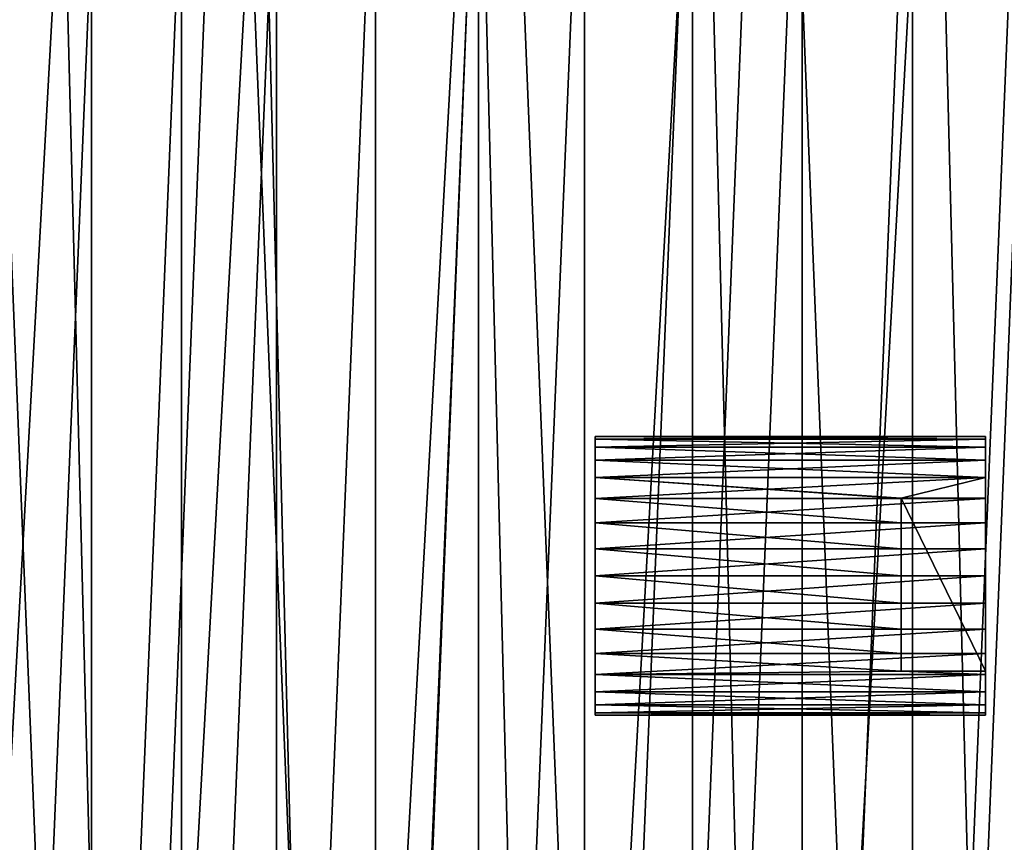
# Model space of a CAD drawing. Header units: millimetres. Extents: x 10 to 569, y -280 to 280.
# Tile 10 of 13: x 161 to 303, y 20 to 138. Entities that reach past the tile are written whole.
import ezdxf

# ---------------------------------------------------------------- set-up
doc = ezdxf.new("R2010")
doc.units = ezdxf.units.MM
doc.header["$LTSCALE"] = 25.4
doc.layers.get('0').update_dxf_attribs({"true_color": 0xff5454})

# ---------------------------------------------------------------- blocks, each defined once
blk = doc.blocks.new('MIST-8943.STL#1')
at = {"color": 7, "true_color": 0xffffff}
mesh = blk.add_polyface(dxfattribs=at)
corners = [(44.43, 50.01, 1.42), (41.2, -30.13, 1.42), (39.58, 10.07, 1.42), (49.25, -69.55, 1.42), (55.62, 88.65, 1.42), (63.52, -107.17, 1.42), (72.87, 125, 1.42), (83.63, -142.02, 1.42), (95.73, 158.11, 1.42), (109.08, -173.18, 1.42), (123.6, 187.13, 1.42), (139.19, -199.86, 1.42), (155.76, 211.3, 1.42), (173.2, -221.36, 1.42), (191.39, 229.99, 1.42), (210.21, -237.13, 1.42), (229.55, 242.74, 1.42), (249.28, -246.76, 1.42), (269.26, 249.19, 1.42), (289.38, -250, 1.42), (309.49, 249.19, 1.42), (329.48, -246.76, 1.42), (349.21, 242.74, 1.42), (368.54, -237.13, 1.42), (387.37, 229.99, 1.42), (405.56, -221.36, 1.42), (422.99, 211.3, 1.42), (439.56, -199.86, 1.42), (455.16, 187.13, 1.42), (469.68, -173.18, 1.42), (483.03, 158.11, 1.42), (495.12, -142.02, 1.42), (505.88, 125, 1.42), (515.24, -107.17, 1.42), (523.13, 88.65, 1.42), (529.51, -69.55, 1.42), (534.33, 50.01, 1.42), (537.56, -30.13, 1.42), (539.18, 10.07, 1.42)]
mesh.append_faces([[corners[k] for k in face] for face in [(0, 1, 2), (37, 36, 38)]], dxfattribs={"vtx0": -1, "color": 7})
mesh.append_faces([[corners[k] for k in face] for face in [(1, 0, 3), (3, 4, 5), (5, 6, 7), (7, 8, 9), (9, 10, 11), (11, 12, 13), (13, 14, 15), (15, 16, 17), (17, 18, 19), (19, 20, 21), (21, 22, 23), (23, 24, 25), (25, 26, 27), (27, 28, 29), (29, 30, 31), (31, 32, 33), (33, 34, 35), (35, 36, 37)]], dxfattribs={"vtx0": -1, "vtx1": -1, "color": 7})
mesh.append_faces([[corners[k] for k in face] for face in [(3, 0, 4), (5, 4, 6), (7, 6, 8), (9, 8, 10), (11, 10, 12), (13, 12, 14), (15, 14, 16), (17, 16, 18), (19, 18, 20), (21, 20, 22), (23, 22, 24), (25, 24, 26), (27, 26, 28), (29, 28, 30), (31, 30, 32), (33, 32, 34), (35, 34, 36)]], dxfattribs={"vtx0": -1, "vtx2": -1, "color": 7})
mesh = blk.add_polyface(dxfattribs=at)
corners = [(84.28, 28, 141.92), (83.72, 0, 141.92), (82.44, -5.27, 141.92), (84.42, 16.98, 141.92), (86.52, 33.85, 141.92), (91.43, 60.53, 141.92), (90.01, 50.49, 141.92), (94.86, 66.78, 141.92), (103.7, 91.5, 141.92), (101.04, 82.61, 141.92), (108.5, 97.88, 141.92), (120.78, 120.1, 141.92), (117.2, 112.49, 141.92), (127.08, 126.32, 141.92), (142.23, 145.59, 141.92), (138.07, 139.29, 141.92), (150.09, 151.31, 141.92), (167.49, 167.31, 141.92), (163.06, 162.29, 141.92), (176.89, 172.17, 141.92), (195.91, 184.7, 141.92), (191.49, 180.87, 141.92), (206.76, 188.34, 141.92), (226.75, 197.3, 141.92), (222.6, 194.52, 141.92), (238.89, 199.37, 141.92), (259.21, 204.79, 141.92), (255.53, 202.86, 141.92), (272.39, 204.96, 141.92), (292.45, 206.98, 141.92), (289.38, 205.66, 141.92), (306.36, 204.96, 141.92), (325.61, 203.8, 141.92), (323.23, 202.86, 141.92), (339.86, 199.37, 141.92), (357.83, 195.35, 141.92), (356.15, 194.52, 141.92), (371.99, 188.34, 141.92), (388.28, 181.84, 141.92), (387.26, 180.87, 141.92), (401.86, 172.17, 141.92), (416.17, 163.62, 141.92), (415.7, 162.3, 141.92), (428.67, 151.31, 141.92), (440.78, 141.16, 141.92), (440.69, 139.29, 141.92), (451.67, 126.32, 141.92), (461.46, 115.05, 141.92), (461.55, 112.49, 141.92), (477.69, 85.96, 141.92), (470.25, 97.88, 141.92), (477.72, 82.61, 141.92), (489.04, 54.64, 141.92), (483.9, 66.78, 141.92), (488.75, 50.49, 141.92), (492.23, 33.85, 141.92), (495.22, 21.9, 141.92), (494.34, 16.98, 141.92), (495.04, 0, 141.92), (84.42, -16.98, 141.92), (85.97, -38.39, 141.92), (86.52, -33.85, 141.92), (90.01, -50.49, 141.92), (94.76, -70.52, 141.92), (94.86, -66.78, 141.92), (101.04, -82.61, 141.92), (108.6, -100.83, 141.92), (108.5, -97.88, 141.92), (117.21, -112.49, 141.92), (127.11, -128.52, 141.92), (127.08, -126.32, 141.92), (138.07, -139.29, 141.92), (149.83, -152.89, 141.92), (150.09, -151.31, 141.92), (163.06, -162.3, 141.92), (176.16, -173.29, 141.92), (176.89, -172.17, 141.92), (205.42, -189.21, 141.92), (191.49, -180.87, 141.92), (206.77, -188.34, 141.92), (236.86, -200.23, 141.92), (222.6, -194.52, 141.92), (238.89, -199.37, 141.92), (269.66, -206.06, 141.92), (255.53, -202.86, 141.92), (272.4, -204.96, 141.92), (302.97, -206.55, 141.92), (289.38, -205.66, 141.92), (306.36, -204.96, 141.92), (335.93, -201.7, 141.92), (323.23, -202.86, 141.92), (339.87, -199.37, 141.92), (367.68, -191.62, 141.92), (356.16, -194.52, 141.92), (371.99, -188.34, 141.92), (397.4, -176.58, 141.92), (387.26, -180.87, 141.92), (401.86, -172.17, 141.92), (424.33, -156.96, 141.92), (415.7, -162.29, 141.92), (428.67, -151.31, 141.92), (447.76, -133.28, 141.92), (440.69, -139.29, 141.92), (451.67, -126.32, 141.92), (467.09, -106.15, 141.92), (461.55, -112.49, 141.92), (470.25, -97.88, 141.92), (481.82, -76.27, 141.92), (477.72, -82.61, 141.92), (483.9, -66.78, 141.92), (491.56, -44.41, 141.92), (488.75, -50.49, 141.92), (492.23, -33.85, 141.92), (496.06, -11.4, 141.92), (494.34, -16.98, 141.92)]
mesh.append_faces([[corners[k] for k in face] for face in [(0, 1, 2), (1, 0, 3), (3, 0, 4), (4, 5, 6), (6, 5, 7), (7, 8, 9), (9, 8, 10), (10, 11, 12), (12, 11, 13), (13, 14, 15), (15, 14, 16), (16, 17, 18), (18, 17, 19), (19, 20, 21), (21, 20, 22), (22, 23, 24), (24, 23, 25), (25, 26, 27), (27, 26, 28), (28, 29, 30), (30, 29, 31), (31, 32, 33), (33, 32, 34), (34, 35, 36), (36, 35, 37), (37, 38, 39), (39, 38, 40), (40, 41, 42), (42, 41, 43), (43, 44, 45), (45, 44, 46), (46, 47, 48), (48, 49, 50), (50, 49, 51), (51, 52, 53), (53, 52, 54), (54, 52, 55), (55, 56, 57), (57, 56, 58), (2, 59, 60), (59, 2, 1), (60, 62, 63), (63, 65, 66), (66, 68, 69), (69, 71, 72), (72, 74, 75), (75, 76, 77), (77, 79, 80), (80, 82, 83), (83, 85, 86), (86, 88, 89), (89, 91, 92), (92, 94, 95), (95, 97, 98), (98, 100, 101), (101, 103, 104), (104, 106, 107), (107, 109, 110), (110, 112, 113), (113, 58, 56)]], dxfattribs={"vtx0": -1, "vtx1": -1, "color": 7})
mesh.append_faces([[corners[k] for k in face] for face in [(4, 0, 5), (7, 5, 8), (10, 8, 11), (13, 11, 14), (16, 14, 17), (19, 17, 20), (22, 20, 23), (25, 23, 26), (28, 26, 29), (31, 29, 32), (34, 32, 35), (37, 35, 38), (40, 38, 41), (43, 41, 44), (46, 44, 47), (48, 47, 49), (51, 49, 52), (55, 52, 56), (60, 59, 61), (60, 61, 62), (63, 62, 64), (63, 64, 65), (66, 65, 67), (66, 67, 68), (69, 68, 70), (69, 70, 71), (72, 71, 73), (72, 73, 74), (75, 74, 76), (77, 76, 78), (77, 78, 79), (80, 79, 81), (80, 81, 82), (83, 82, 84), (83, 84, 85), (86, 85, 87), (86, 87, 88), (89, 88, 90), (89, 90, 91), (92, 91, 93), (92, 93, 94), (95, 94, 96), (95, 96, 97), (98, 97, 99), (98, 99, 100), (101, 100, 102), (101, 102, 103), (104, 103, 105), (104, 105, 106), (107, 106, 108), (107, 108, 109), (110, 109, 111), (110, 111, 112), (113, 112, 114), (113, 114, 58)]], dxfattribs={"vtx0": -1, "vtx2": -1, "color": 7})
mesh = blk.add_polyface(dxfattribs=at)
corners = [(85.97, -38.39, 142.94), (84.28, 28, 142.94), (82.44, -5.27, 142.94), (91.43, 60.53, 142.94), (94.76, -70.52, 142.94), (103.7, 91.5, 142.94), (108.6, -100.83, 142.94), (120.78, 120.1, 142.94), (127.11, -128.52, 142.94), (142.23, 145.59, 142.94), (149.83, -152.89, 142.94), (167.49, 167.31, 142.94), (176.16, -173.29, 142.94), (195.91, 184.7, 142.94), (205.42, -189.21, 142.94), (226.75, 197.3, 142.94), (236.86, -200.23, 142.94), (259.21, 204.79, 142.94), (269.66, -206.06, 142.94), (292.45, 206.98, 142.94), (302.97, -206.55, 142.94), (325.61, 203.8, 142.94), (335.93, -201.7, 142.94), (357.83, 195.35, 142.94), (367.68, -191.62, 142.94), (388.28, 181.84, 142.94), (397.4, -176.58, 142.94), (416.17, 163.62, 142.94), (424.33, -156.96, 142.94), (440.78, 141.16, 142.94), (447.76, -133.28, 142.94), (461.46, 115.05, 142.94), (467.09, -106.15, 142.94), (477.69, 85.96, 142.94), (481.82, -76.27, 142.94), (489.04, 54.64, 142.94), (491.56, -44.41, 142.94), (495.22, 21.9, 142.94), (496.06, -11.4, 142.94)]
mesh.append_faces([[corners[k] for k in face] for face in [(0, 1, 2), (37, 36, 38)]], dxfattribs={"vtx0": -1, "color": 7})
mesh.append_faces([[corners[k] for k in face] for face in [(1, 0, 3), (3, 4, 5), (5, 6, 7), (7, 8, 9), (9, 10, 11), (11, 12, 13), (13, 14, 15), (15, 16, 17), (17, 18, 19), (19, 20, 21), (21, 22, 23), (23, 24, 25), (25, 26, 27), (27, 28, 29), (29, 30, 31), (31, 32, 33), (33, 34, 35), (35, 36, 37)]], dxfattribs={"vtx0": -1, "vtx1": -1, "color": 7})
mesh.append_faces([[corners[k] for k in face] for face in [(3, 0, 4), (5, 4, 6), (7, 6, 8), (9, 8, 10), (11, 10, 12), (13, 12, 14), (15, 14, 16), (17, 16, 18), (19, 18, 20), (21, 20, 22), (23, 22, 24), (25, 24, 26), (27, 26, 28), (29, 28, 30), (31, 30, 32), (33, 32, 34), (35, 34, 36)]], dxfattribs={"vtx0": -1, "vtx2": -1, "color": 7})
mesh = blk.add_polyface(dxfattribs=at)
corners = [(98.29, 15.83, 133.92), (98.29, -15.84, 133.92), (97.63, 0, 133.92), (100.25, 31.56, 133.92), (100.25, -31.56, 133.92), (103.5, 47.07, 133.92), (103.5, -47.07, 133.92), (108.02, 62.26, 133.92), (108.02, -62.26, 133.92), (113.78, 77.02, 133.92), (113.78, -77.02, 133.92), (120.74, 91.26, 133.92), (120.74, -91.26, 133.92), (128.86, 104.87, 133.92), (128.86, -104.88, 133.92), (138.06, 117.77, 133.92), (138.06, -117.77, 133.92), (148.31, 129.86, 133.92), (148.31, -129.87, 133.92), (159.51, 141.07, 133.92), (159.51, -141.07, 133.92), (171.61, 151.31, 133.92), (171.61, -151.31, 133.92), (184.5, 160.52, 133.92), (184.5, -160.52, 133.92), (198.12, 168.63, 133.92), (198.12, -168.63, 133.92), (212.35, 175.59, 133.92), (212.36, -175.6, 133.92), (227.12, 181.36, 133.92), (227.12, -181.36, 133.92), (242.31, 185.88, 133.92), (242.31, -185.88, 133.92), (257.82, 189.13, 133.92), (257.82, -189.13, 133.92), (273.54, 191.09, 133.92), (273.54, -191.09, 133.92), (289.38, 191.74, 133.92), (289.38, -191.74, 133.92), (305.21, 191.09, 133.92), (305.21, -191.09, 133.92), (320.94, 189.13, 133.92), (320.94, -189.13, 133.92), (336.45, 185.88, 133.92), (336.45, -185.88, 133.92), (351.64, 181.36, 133.92), (351.64, -181.36, 133.92), (366.4, 175.6, 133.92), (366.4, -175.59, 133.92), (380.64, 168.63, 133.92), (380.64, -168.63, 133.92), (394.25, 160.52, 133.92), (394.25, -160.52, 133.92), (407.15, 151.31, 133.92), (407.15, -151.31, 133.92), (419.24, 141.07, 133.92), (419.24, -141.07, 133.92), (430.45, 129.87, 133.92), (430.45, -129.86, 133.92), (440.69, 117.77, 133.92), (440.69, -117.77, 133.92), (449.9, 104.88, 133.92), (449.9, -104.87, 133.92), (458.01, 91.26, 133.92), (458.01, -91.26, 133.92), (464.97, 77.02, 133.92), (464.97, -77.02, 133.92), (470.73, 62.26, 133.92), (470.73, -62.26, 133.92), (475.26, 47.07, 133.92), (475.26, -47.07, 133.92), (478.51, 31.56, 133.92), (478.51, -31.56, 133.92), (480.47, 15.84, 133.92), (480.47, -15.83, 133.92), (481.12, 0, 133.92)]
mesh.append_faces([[corners[k] for k in face] for face in [(0, 1, 2), (74, 73, 75)]], dxfattribs={"vtx0": -1, "color": 7})
mesh.append_faces([[corners[k] for k in face] for face in [(1, 3, 4), (4, 5, 6), (6, 7, 8), (8, 9, 10), (10, 11, 12), (12, 13, 14), (14, 15, 16), (16, 17, 18), (18, 19, 20), (20, 21, 22), (22, 23, 24), (24, 25, 26), (26, 27, 28), (28, 29, 30), (30, 31, 32), (32, 33, 34), (34, 35, 36), (36, 37, 38), (38, 39, 40), (40, 41, 42), (42, 43, 44), (44, 45, 46), (46, 47, 48), (48, 49, 50), (50, 51, 52), (52, 53, 54), (54, 55, 56), (56, 57, 58), (58, 59, 60), (60, 61, 62), (62, 63, 64), (64, 65, 66), (66, 67, 68), (68, 69, 70), (70, 71, 72), (72, 73, 74)]], dxfattribs={"vtx0": -1, "vtx1": -1, "color": 7})
mesh.append_faces([[corners[k] for k in face] for face in [(1, 0, 3), (4, 3, 5), (6, 5, 7), (8, 7, 9), (10, 9, 11), (12, 11, 13), (14, 13, 15), (16, 15, 17), (18, 17, 19), (20, 19, 21), (22, 21, 23), (24, 23, 25), (26, 25, 27), (28, 27, 29), (30, 29, 31), (32, 31, 33), (34, 33, 35), (36, 35, 37), (38, 37, 39), (40, 39, 41), (42, 41, 43), (44, 43, 45), (46, 45, 47), (48, 47, 49), (50, 49, 51), (52, 51, 53), (54, 53, 55), (56, 55, 57), (58, 57, 59), (60, 59, 61), (62, 61, 63), (64, 63, 65), (66, 65, 67), (68, 67, 69), (70, 69, 71), (72, 71, 73)]], dxfattribs={"vtx0": -1, "vtx2": -1, "color": 7})
at = {"color": 0}
mesh = blk.add_polyface(dxfattribs=at)
corners = [(243.86, 78.64, 83.42), (299.86, 78.26, 79.52), (243.86, 78.26, 79.52), (299.86, 78.64, 83.42)]
mesh.append_faces([[corners[k] for k in face] for face in [(0, 1, 2), (1, 0, 3)]], dxfattribs={"vtx0": -1, "color": 0})
mesh = blk.add_polyface(dxfattribs=at)
corners = [(243.86, 78.26, 87.33), (299.86, 78.64, 83.42), (243.86, 78.64, 83.42), (299.86, 78.26, 87.33)]
mesh.append_faces([[corners[k] for k in face] for face in [(0, 1, 2), (1, 0, 3)]], dxfattribs={"vtx0": -1, "color": 0})
mesh = blk.add_polyface(dxfattribs=at)
corners = [(243.86, 39.02, 87.33), (243.86, 39.02, 79.52), (243.86, 38.64, 83.42), (243.86, 40.16, 91.08), (243.86, 40.16, 75.77), (243.86, 42.01, 94.54), (243.86, 42.01, 72.31), (243.86, 44.5, 97.57), (243.86, 44.5, 69.28), (243.86, 47.53, 100.05), (243.86, 47.53, 66.79), (243.86, 50.99, 101.9), (243.86, 50.99, 64.95), (243.86, 54.74, 103.04), (243.86, 54.74, 63.81), (243.86, 58.64, 103.42), (243.86, 58.64, 63.42), (243.86, 62.54, 103.04), (243.86, 62.54, 63.81), (243.86, 66.29, 101.9), (243.86, 66.29, 64.95), (243.86, 69.75, 100.05), (243.86, 69.75, 66.79), (243.86, 72.78, 97.57), (243.86, 72.78, 69.28), (243.86, 75.27, 94.54), (243.86, 75.27, 72.31), (243.86, 77.12, 91.08), (243.86, 77.12, 75.77), (243.86, 78.26, 87.33), (243.86, 78.26, 79.52), (243.86, 78.64, 83.42)]
mesh.append_faces([[corners[k] for k in face] for face in [(0, 1, 2), (30, 29, 31)]], dxfattribs={"vtx0": -1, "color": 0})
mesh.append_faces([[corners[k] for k in face] for face in [(1, 3, 4), (4, 5, 6), (6, 7, 8), (8, 9, 10), (10, 11, 12), (12, 13, 14), (14, 15, 16), (16, 17, 18), (18, 19, 20), (20, 21, 22), (22, 23, 24), (24, 25, 26), (26, 27, 28), (28, 29, 30)]], dxfattribs={"vtx0": -1, "vtx1": -1, "color": 0})
mesh.append_faces([[corners[k] for k in face] for face in [(1, 0, 3), (4, 3, 5), (6, 5, 7), (8, 7, 9), (10, 9, 11), (12, 11, 13), (14, 13, 15), (16, 15, 17), (18, 17, 19), (20, 19, 21), (22, 21, 23), (24, 23, 25), (26, 25, 27), (28, 27, 29)]], dxfattribs={"vtx0": -1, "vtx2": -1, "color": 0})
mesh = blk.add_polyface(dxfattribs=at)
corners = [(243.86, 78.26, 79.52), (299.86, 77.12, 75.77), (243.86, 77.12, 75.77), (299.86, 78.26, 79.52)]
mesh.append_faces([[corners[k] for k in face] for face in [(0, 1, 2), (1, 0, 3)]], dxfattribs={"vtx0": -1, "color": 0})
mesh = blk.add_polyface(dxfattribs=at)
corners = [(243.86, 77.12, 91.08), (299.86, 78.26, 87.33), (243.86, 78.26, 87.33), (299.86, 77.12, 91.08)]
mesh.append_faces([[corners[k] for k in face] for face in [(0, 1, 2), (1, 0, 3)]], dxfattribs={"vtx0": -1, "color": 0})
mesh = blk.add_polyface(dxfattribs=at)
corners = [(299.86, 72.78, 69.28), (299.86, 69.81, 100.01), (299.86, 69.75, 66.79), (299.86, 72.78, 97.57), (299.86, 75.27, 72.31), (299.86, 75.27, 94.54), (299.86, 77.12, 75.77), (299.86, 77.12, 91.08), (299.86, 78.26, 79.52), (299.86, 78.26, 87.33), (299.86, 78.64, 83.42), (299.86, 39.02, 79.52), (299.86, 39.02, 87.33), (299.86, 38.64, 83.42), (299.86, 40.16, 75.77), (299.86, 40.16, 91.08), (299.86, 42.01, 72.31), (299.86, 42.01, 94.54), (299.86, 44.5, 69.28), (299.86, 44.5, 97.57), (299.86, 47.53, 66.79), (299.86, 44.96, 98.01), (299.86, 44.96, 111.4), (299.86, 69.81, 111.4), (299.86, 50.99, 64.95), (299.86, 54.74, 63.81), (299.86, 58.64, 63.42), (299.86, 62.54, 63.81), (299.86, 66.29, 64.95)]
mesh.append_faces([[corners[k] for k in face] for face in [(9, 8, 10), (11, 12, 13)]], dxfattribs={"vtx0": -1, "color": 0})
mesh.append_faces([[corners[k] for k in face] for face in [(0, 1, 2), (1, 0, 3), (3, 4, 5), (5, 6, 7), (7, 8, 9), (12, 14, 15), (15, 16, 17), (17, 18, 19), (19, 20, 21), (21, 20, 22), (22, 20, 23), (23, 2, 1)]], dxfattribs={"vtx0": -1, "vtx1": -1, "color": 0})
mesh.append_faces([[corners[k] for k in face] for face in [(3, 0, 4), (5, 4, 6), (7, 6, 8), (12, 11, 14), (15, 14, 16), (17, 16, 18), (19, 18, 20), (23, 20, 24), (23, 24, 25), (23, 25, 26), (23, 26, 27), (23, 27, 28), (23, 28, 2)]], dxfattribs={"vtx0": -1, "vtx2": -1, "color": 0})
mesh = blk.add_polyface(dxfattribs=at)
corners = [(243.86, 77.12, 75.77), (299.86, 75.27, 72.31), (243.86, 75.27, 72.31), (299.86, 77.12, 75.77)]
mesh.append_faces([[corners[k] for k in face] for face in [(0, 1, 2), (1, 0, 3)]], dxfattribs={"vtx0": -1, "color": 0})
mesh = blk.add_polyface(dxfattribs=at)
corners = [(243.86, 75.27, 94.54), (299.86, 77.12, 91.08), (243.86, 77.12, 91.08), (299.86, 75.27, 94.54)]
mesh.append_faces([[corners[k] for k in face] for face in [(0, 1, 2), (1, 0, 3)]], dxfattribs={"vtx0": -1, "color": 0})
mesh = blk.add_polyface(dxfattribs=at)
corners = [(243.86, 75.27, 72.31), (299.86, 72.78, 69.28), (243.86, 72.78, 69.28), (299.86, 75.27, 72.31)]
mesh.append_faces([[corners[k] for k in face] for face in [(0, 1, 2), (1, 0, 3)]], dxfattribs={"vtx0": -1, "color": 0})
mesh = blk.add_polyface(dxfattribs=at)
corners = [(243.86, 72.78, 97.57), (299.86, 75.27, 94.54), (243.86, 75.27, 94.54), (299.86, 72.78, 97.57)]
mesh.append_faces([[corners[k] for k in face] for face in [(0, 1, 2), (1, 0, 3)]], dxfattribs={"vtx0": -1, "color": 0})
mesh = blk.add_polyface(dxfattribs=at)
corners = [(287.74, 69.81, 100.01), (243.86, 72.78, 97.57), (287.74, 69.75, 100.05)]
mesh.append_faces([[corners[k] for k in face] for face in [(0, 1, 2)]], dxfattribs={"color": 0})
mesh = blk.add_polyface(dxfattribs=at)
corners = [(287.74, 69.75, 100.05), (243.86, 72.78, 97.57), (243.86, 69.75, 100.05)]
mesh.append_faces([[corners[k] for k in face] for face in [(0, 1, 2)]], dxfattribs={"color": 0})
mesh = blk.add_polyface(dxfattribs=at)
corners = [(299.86, 72.78, 69.28), (243.86, 69.75, 66.79), (243.86, 72.78, 69.28), (299.86, 69.75, 66.79)]
mesh.append_faces([[corners[k] for k in face] for face in [(0, 1, 2), (1, 0, 3)]], dxfattribs={"vtx0": -1, "color": 0})
mesh = blk.add_polyface(dxfattribs=at)
corners = [(287.74, 69.81, 100.01), (299.86, 72.78, 97.57), (243.86, 72.78, 97.57), (299.86, 69.81, 100.01)]
mesh.append_faces([[corners[k] for k in face] for face in [(0, 1, 2), (1, 0, 3)]], dxfattribs={"vtx0": -1, "color": 0})
mesh = blk.add_polyface(dxfattribs=at)
corners = [(287.74, 66.29, 101.9), (243.86, 69.75, 100.05), (243.86, 66.29, 101.9), (287.74, 69.75, 100.05)]
mesh.append_faces([[corners[k] for k in face] for face in [(0, 1, 2), (1, 0, 3)]], dxfattribs={"vtx0": -1, "color": 0})
mesh = blk.add_polyface(dxfattribs=at)
corners = [(299.86, 69.75, 66.79), (243.86, 66.29, 64.95), (243.86, 69.75, 66.79), (299.86, 66.29, 64.95)]
mesh.append_faces([[corners[k] for k in face] for face in [(0, 1, 2), (1, 0, 3)]], dxfattribs={"vtx0": -1, "color": 0})
mesh = blk.add_polyface(dxfattribs=at)
corners = [(287.74, 44.96, 111.4), (287.74, 47.53, 100.05), (287.74, 44.96, 98.01), (287.74, 50.99, 101.9), (287.74, 69.81, 111.4), (287.74, 54.74, 103.04), (287.74, 58.64, 103.42), (287.74, 62.54, 103.04), (287.74, 66.29, 101.9), (287.74, 69.75, 100.05), (287.74, 69.81, 100.01)]
mesh.append_faces([[corners[k] for k in face] for face in [(0, 1, 2), (9, 4, 10)]], dxfattribs={"vtx0": -1, "color": 0})
mesh.append_faces([[corners[k] for k in face] for face in [(1, 0, 3), (3, 4, 5), (5, 4, 6), (6, 4, 7), (7, 4, 8), (8, 4, 9)]], dxfattribs={"vtx0": -1, "vtx1": -1, "color": 0})
mesh.append_faces([[corners[k] for k in face] for face in [(3, 0, 4)]], dxfattribs={"vtx0": -1, "vtx2": -1, "color": 0})
mesh = blk.add_polyface(dxfattribs=at)
corners = [(287.74, 69.81, 111.4), (299.86, 69.81, 100.01), (287.74, 69.81, 100.01), (299.86, 69.81, 111.4)]
mesh.append_faces([[corners[k] for k in face] for face in [(0, 1, 2), (1, 0, 3)]], dxfattribs={"vtx0": -1, "color": 0})
mesh = blk.add_polyface(dxfattribs=at)
corners = [(299.86, 44.96, 111.4), (287.74, 69.81, 111.4), (287.74, 44.96, 111.4), (299.86, 69.81, 111.4)]
mesh.append_faces([[corners[k] for k in face] for face in [(0, 1, 2), (1, 0, 3)]], dxfattribs={"vtx0": -1, "color": 0})
mesh = blk.add_polyface(dxfattribs=at)
corners = [(287.74, 62.54, 103.04), (243.86, 66.29, 101.9), (243.86, 62.54, 103.04), (287.74, 66.29, 101.9)]
mesh.append_faces([[corners[k] for k in face] for face in [(0, 1, 2), (1, 0, 3)]], dxfattribs={"vtx0": -1, "color": 0})
mesh = blk.add_polyface(dxfattribs=at)
corners = [(299.86, 66.29, 64.95), (243.86, 62.54, 63.81), (243.86, 66.29, 64.95), (299.86, 62.54, 63.81)]
mesh.append_faces([[corners[k] for k in face] for face in [(0, 1, 2), (1, 0, 3)]], dxfattribs={"vtx0": -1, "color": 0})
mesh = blk.add_polyface(dxfattribs=at)
corners = [(287.74, 58.64, 103.42), (243.86, 62.54, 103.04), (243.86, 58.64, 103.42), (287.74, 62.54, 103.04)]
mesh.append_faces([[corners[k] for k in face] for face in [(0, 1, 2), (1, 0, 3)]], dxfattribs={"vtx0": -1, "color": 0})
mesh = blk.add_polyface(dxfattribs=at)
corners = [(299.86, 62.54, 63.81), (243.86, 58.64, 63.42), (243.86, 62.54, 63.81), (299.86, 58.64, 63.42)]
mesh.append_faces([[corners[k] for k in face] for face in [(0, 1, 2), (1, 0, 3)]], dxfattribs={"vtx0": -1, "color": 0})
mesh = blk.add_polyface(dxfattribs=at)
corners = [(287.74, 54.74, 103.04), (243.86, 58.64, 103.42), (243.86, 54.74, 103.04), (287.74, 58.64, 103.42)]
mesh.append_faces([[corners[k] for k in face] for face in [(0, 1, 2), (1, 0, 3)]], dxfattribs={"vtx0": -1, "color": 0})
mesh = blk.add_polyface(dxfattribs=at)
corners = [(299.86, 58.64, 63.42), (243.86, 54.74, 63.81), (243.86, 58.64, 63.42), (299.86, 54.74, 63.81)]
mesh.append_faces([[corners[k] for k in face] for face in [(0, 1, 2), (1, 0, 3)]], dxfattribs={"vtx0": -1, "color": 0})
mesh = blk.add_polyface(dxfattribs=at)
corners = [(287.74, 50.99, 101.9), (243.86, 54.74, 103.04), (243.86, 50.99, 101.9), (287.74, 54.74, 103.04)]
mesh.append_faces([[corners[k] for k in face] for face in [(0, 1, 2), (1, 0, 3)]], dxfattribs={"vtx0": -1, "color": 0})
mesh = blk.add_polyface(dxfattribs=at)
corners = [(299.86, 54.74, 63.81), (243.86, 50.99, 64.95), (243.86, 54.74, 63.81), (299.86, 50.99, 64.95)]
mesh.append_faces([[corners[k] for k in face] for face in [(0, 1, 2), (1, 0, 3)]], dxfattribs={"vtx0": -1, "color": 0})
mesh = blk.add_polyface(dxfattribs=at)
corners = [(287.74, 47.53, 100.05), (243.86, 50.99, 101.9), (243.86, 47.53, 100.05), (287.74, 50.99, 101.9)]
mesh.append_faces([[corners[k] for k in face] for face in [(0, 1, 2), (1, 0, 3)]], dxfattribs={"vtx0": -1, "color": 0})
mesh = blk.add_polyface(dxfattribs=at)
corners = [(299.86, 50.99, 64.95), (243.86, 47.53, 66.79), (243.86, 50.99, 64.95), (299.86, 47.53, 66.79)]
mesh.append_faces([[corners[k] for k in face] for face in [(0, 1, 2), (1, 0, 3)]], dxfattribs={"vtx0": -1, "color": 0})
mesh = blk.add_polyface(dxfattribs=at)
corners = [(287.74, 47.53, 100.05), (243.86, 47.53, 100.05), (287.74, 44.96, 98.01)]
mesh.append_faces([[corners[k] for k in face] for face in [(0, 1, 2)]], dxfattribs={"color": 0})
mesh = blk.add_polyface(dxfattribs=at)
corners = [(287.74, 44.96, 98.01), (243.86, 47.53, 100.05), (243.86, 44.5, 97.57)]
mesh.append_faces([[corners[k] for k in face] for face in [(0, 1, 2)]], dxfattribs={"color": 0})
mesh = blk.add_polyface(dxfattribs=at)
corners = [(299.86, 47.53, 66.79), (243.86, 44.5, 69.28), (243.86, 47.53, 66.79), (299.86, 44.5, 69.28)]
mesh.append_faces([[corners[k] for k in face] for face in [(0, 1, 2), (1, 0, 3)]], dxfattribs={"vtx0": -1, "color": 0})
mesh = blk.add_polyface(dxfattribs=at)
corners = [(299.86, 44.5, 97.57), (287.74, 44.96, 98.01), (243.86, 44.5, 97.57), (299.86, 44.96, 98.01)]
mesh.append_faces([[corners[k] for k in face] for face in [(0, 1, 2), (1, 0, 3)]], dxfattribs={"vtx0": -1, "color": 0})
mesh = blk.add_polyface(dxfattribs=at)
corners = [(299.86, 44.5, 97.57), (243.86, 42.01, 94.54), (299.86, 42.01, 94.54), (243.86, 44.5, 97.57)]
mesh.append_faces([[corners[k] for k in face] for face in [(0, 1, 2), (1, 0, 3)]], dxfattribs={"vtx0": -1, "color": 0})
mesh = blk.add_polyface(dxfattribs=at)
corners = [(299.86, 42.01, 72.31), (243.86, 44.5, 69.28), (299.86, 44.5, 69.28), (243.86, 42.01, 72.31)]
mesh.append_faces([[corners[k] for k in face] for face in [(0, 1, 2), (1, 0, 3)]], dxfattribs={"vtx0": -1, "color": 0})
mesh = blk.add_polyface(dxfattribs=at)
corners = [(299.86, 44.96, 111.4), (287.74, 44.96, 98.01), (299.86, 44.96, 98.01), (287.74, 44.96, 111.4)]
mesh.append_faces([[corners[k] for k in face] for face in [(0, 1, 2), (1, 0, 3)]], dxfattribs={"vtx0": -1, "color": 0})
mesh = blk.add_polyface(dxfattribs=at)
corners = [(299.86, 42.01, 94.54), (243.86, 40.16, 91.08), (299.86, 40.16, 91.08), (243.86, 42.01, 94.54)]
mesh.append_faces([[corners[k] for k in face] for face in [(0, 1, 2), (1, 0, 3)]], dxfattribs={"vtx0": -1, "color": 0})
mesh = blk.add_polyface(dxfattribs=at)
corners = [(299.86, 40.16, 75.77), (243.86, 42.01, 72.31), (299.86, 42.01, 72.31), (243.86, 40.16, 75.77)]
mesh.append_faces([[corners[k] for k in face] for face in [(0, 1, 2), (1, 0, 3)]], dxfattribs={"vtx0": -1, "color": 0})
mesh = blk.add_polyface(dxfattribs=at)
corners = [(299.86, 40.16, 91.08), (243.86, 39.02, 87.33), (299.86, 39.02, 87.33), (243.86, 40.16, 91.08)]
mesh.append_faces([[corners[k] for k in face] for face in [(0, 1, 2), (1, 0, 3)]], dxfattribs={"vtx0": -1, "color": 0})
mesh = blk.add_polyface(dxfattribs=at)
corners = [(299.86, 39.02, 79.52), (243.86, 40.16, 75.77), (299.86, 40.16, 75.77), (243.86, 39.02, 79.52)]
mesh.append_faces([[corners[k] for k in face] for face in [(0, 1, 2), (1, 0, 3)]], dxfattribs={"vtx0": -1, "color": 0})
mesh = blk.add_polyface(dxfattribs=at)
corners = [(299.86, 39.02, 87.33), (243.86, 38.64, 83.42), (299.86, 38.64, 83.42), (243.86, 39.02, 87.33)]
mesh.append_faces([[corners[k] for k in face] for face in [(0, 1, 2), (1, 0, 3)]], dxfattribs={"vtx0": -1, "color": 0})
mesh = blk.add_polyface(dxfattribs=at)
corners = [(299.86, 38.64, 83.42), (243.86, 39.02, 79.52), (299.86, 39.02, 79.52), (243.86, 38.64, 83.42)]
mesh.append_faces([[corners[k] for k in face] for face in [(0, 1, 2), (1, 0, 3)]], dxfattribs={"vtx0": -1, "color": 0})

msp = doc.modelspace()

# ---------------------------------------------------------------- block references
at = {"color": 0}
msp.add_blockref('MIST-8943.STL#1', (0, 0), dxfattribs=at)

doc.saveas('drawing.dxf')
